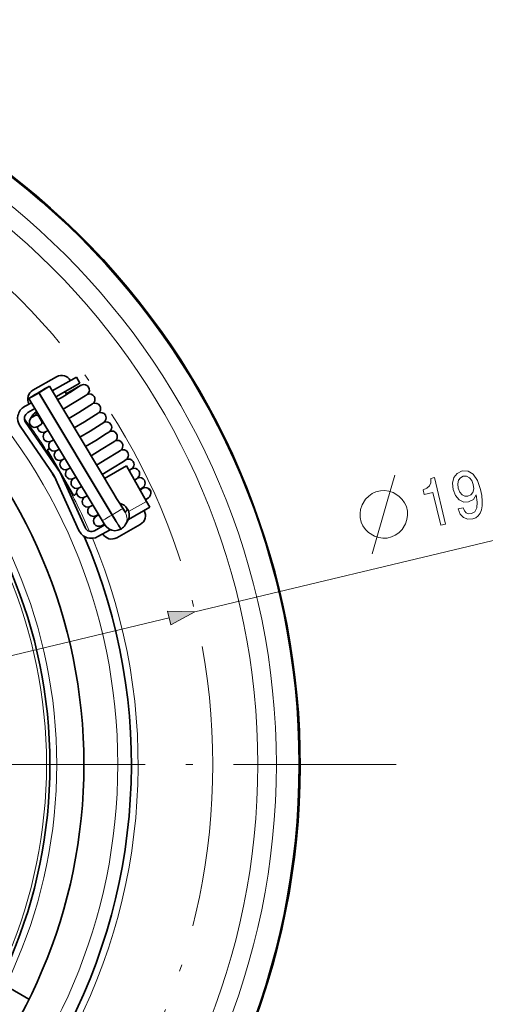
# Model space of a CAD drawing. Extents: x 0 to 354, y 0 to 250.
# Tile 4 of 10: x 118 to 152, y 57 to 130. Entities that reach past the tile are written whole.
import ezdxf

# ---------------------------------------------------------------- set-up
doc = ezdxf.new("R2010")
doc.units = 0
doc.linetypes.add('DASHDOT', pattern=[18.5, 12, -3, 0.5, -3])

msp = doc.modelspace()

# ---------------------------------------------------------------- linework, layer by layer
at = {"color": 7, "lineweight": 35, "ltscale": 0.05}
for p, q in [((120.488548, 103.336578), (118.747505, 102.352318)), ((124.916862, 91.470581), (126.657906, 92.454842))]:
    msp.add_line(p, q, dxfattribs=at)
at = {"color": 7, "lineweight": 35, "ltscale": 0.051571}
msp.add_line((120.163452, 102.291237), (121.959206, 103.306435), dxfattribs=at)
at = {"color": 7, "lineweight": 35, "ltscale": 0.0125}
for p, q in [((121.959206, 103.306435), (122.209213, 102.873405)), ((127.124443, 94.15451), (127.370506, 93.719246))]:
    msp.add_line(p, q, dxfattribs=at)
at = {"color": 7, "lineweight": 35, "ltscale": 4.5e-05}
for p, q in [((119.953789, 102.640411), (119.95285, 102.638893)), ((118.451843, 101.740906), (118.452782, 101.742424))]:
    msp.add_line(p, q, dxfattribs=at)
at = {"color": 7, "lineweight": 13, "ltscale": 0.262465}
for p, q in [((119.95285, 102.638893), (125.347458, 93.632309)), ((119.164886, 102.151253), (124.559502, 93.144669)), ((119.207779, 102.17691), (124.602386, 93.170326))]:
    msp.add_line(p, q, dxfattribs=at)
at = {"color": 7, "lineweight": 13, "ltscale": 0.231219}
msp.add_line((119.953789, 102.640411), (124.706192, 94.706039), dxfattribs=at)
at = {"color": 7, "lineweight": 35, "ltscale": 0.231219}
msp.add_line((119.953934, 102.641014), (124.706329, 94.706642), dxfattribs=at)
at = {"color": 7, "lineweight": 35, "ltscale": 0.05137}
msp.add_line((122.209213, 102.873405), (120.420456, 101.86216), dxfattribs=at)
at = {"color": 7, "lineweight": 35, "ltscale": 0.262465}
msp.add_line((118.451698, 101.740303), (123.846313, 92.733727), dxfattribs=at)
at = {"color": 7, "lineweight": 35, "ltscale": 0.00125}
for p, q in [((119.164886, 102.151253), (119.207779, 102.17691)), ((125.699654, 93.610031), (125.725342, 93.567146))]:
    msp.add_line(p, q, dxfattribs=at)
at = {"color": 7, "lineweight": 35, "ltscale": 0.001249}
for p, q in [((119.240738, 102.230072), (119.197853, 102.204407)), ((125.267677, 92.135605), (125.224792, 92.109947))]:
    msp.add_line(p, q, dxfattribs=at)
at = {"color": 7, "lineweight": 35, "ltscale": 0.006069}
msp.add_line((121.110252, 102.252136), (121.229729, 102.040802), dxfattribs=at)
at = {"color": 7, "lineweight": 35, "ltscale": 0.014779}
msp.add_line((118.123566, 101.138031), (118.638199, 101.42897), dxfattribs=at)
at = {"color": 7, "lineweight": 35, "ltscale": 0.015094}
msp.add_line((118.895203, 100.999893), (118.369629, 100.702774), dxfattribs=at)
at = {"color": 7, "lineweight": 35, "ltscale": 0.008936}
msp.add_line((118.736481, 100.522919), (118.548103, 100.219154), dxfattribs=at)
at = {"color": 7, "lineweight": 13, "ltscale": 0.008936}
msp.add_line((118.870918, 100.65522), (118.682541, 100.351456), dxfattribs=at)
at = {"color": 7, "lineweight": 35, "ltscale": 0.006247}
for p, q in [((118.896965, 100.479736), (118.682541, 100.351456)), ((119.307983, 99.793526), (119.093552, 99.665237))]:
    msp.add_line(p, q, dxfattribs=at)
at = {"color": 7, "lineweight": 13, "ltscale": 0.007475}
msp.add_line((119.054558, 100.733849), (118.896965, 100.479736), dxfattribs=at)
at = {"color": 7, "lineweight": 13, "ltscale": 0.001853}
for p, q in [((119.21032, 100.473785), (119.171265, 100.410812)), ((119.415833, 100.130676), (119.37677, 100.067703))]:
    msp.add_line(p, q, dxfattribs=at)
at = {"color": 7, "lineweight": 35, "ltscale": 0.009999}
msp.add_line((119.37677, 100.067703), (119.171265, 100.410812), dxfattribs=at)
at = {"color": 7, "lineweight": 35, "ltscale": 0.111146}
msp.add_line((117.792816, 99.699295), (120.319, 96.040909), dxfattribs=at)
at = {"color": 7, "lineweight": 35, "ltscale": 0.112282}
msp.add_line((118.204254, 99.983406), (120.756271, 96.287605), dxfattribs=at)
at = {"color": 7, "lineweight": 35, "ltscale": 0.004897}
msp.add_line((119.478439, 100.026146), (119.375198, 99.85968), dxfattribs=at)
at = {"color": 7, "lineweight": 35, "ltscale": 0.0975}
msp.add_line((119.79277, 97.956451), (121.742767, 94.578949), dxfattribs=at)
at = {"color": 7, "lineweight": 35, "ltscale": 0.001976}
msp.add_line((120.267761, 97.133728), (120.199326, 97.094208), dxfattribs=at)
at = {"color": 7, "lineweight": 35, "ltscale": 0.046667}
msp.add_line((125.648048, 96.766068), (124.023064, 95.84742), dxfattribs=at)
at = {"color": 7, "lineweight": 35, "ltscale": 0.075}
msp.add_line((127.124443, 94.15451), (125.648048, 96.766068), dxfattribs=at)
at = {"color": 7, "lineweight": 35, "ltscale": 0.11046}
msp.add_line((122.132736, 92.011925), (120.319, 96.040909), dxfattribs=at)
at = {"color": 7, "lineweight": 35, "ltscale": 0.111597}
msp.add_line((122.588669, 92.217178), (120.756271, 96.287605), dxfattribs=at)
at = {"color": 7, "lineweight": 35, "ltscale": 0.002581}
msp.add_line((121.267761, 95.401672), (121.17836, 95.350052), dxfattribs=at)
at = {"color": 7, "lineweight": 13, "ltscale": 0.004828}
msp.add_line((126.659309, 94.977295), (126.815536, 95.090836), dxfattribs=at)
at = {"color": 7, "lineweight": 35, "ltscale": 0.006225}
msp.add_line((127.054779, 94.277756), (127.256203, 94.424156), dxfattribs=at)
at = {"color": 7, "lineweight": 35, "ltscale": 0.045406}
msp.add_line((125.789444, 92.825424), (127.370506, 93.719246), dxfattribs=at)
at = {"color": 7, "lineweight": 13, "ltscale": 0.038029}
msp.add_line((125.800255, 93.405907), (127.124443, 94.15451), dxfattribs=at)
at = {"color": 7, "lineweight": 35, "ltscale": 0.002091}
msp.add_line((123.594131, 93.154526), (123.520035, 93.115707), dxfattribs=at)
at = {"color": 7, "lineweight": 13, "ltscale": 0.001249}
msp.add_line((124.602386, 93.170326), (124.559502, 93.144669), dxfattribs=at)
at = {"color": 7, "lineweight": 13, "ltscale": 0.006702}
msp.add_line((125.558365, 93.382217), (125.699654, 93.610031), dxfattribs=at)
at = {"color": 7, "lineweight": 13, "ltscale": 0.007819}
msp.add_line((125.560501, 93.301353), (125.725342, 93.567146), dxfattribs=at)
at = {"color": 7, "lineweight": 35, "ltscale": 0.021688}
msp.add_line((123.290665, 91.98716), (124.045868, 92.414093), dxfattribs=at)
at = {"color": 7, "lineweight": 35, "ltscale": 0.007824}
msp.add_line((125.553711, 92.417046), (125.718658, 92.683022), dxfattribs=at)
at = {"color": 7, "lineweight": 35, "ltscale": 0.025977}
msp.add_line((124.441261, 92.063263), (123.536728, 91.551903), dxfattribs=at)
at = {"color": 7, "lineweight": 13}
for p, q in [((130.673889, 86.006302), (155.240402, 91.875504)), ((38.208023, 63.91523), (128.794922, 85.557396))]:
    msp.add_line(p, q, dxfattribs=at)
at = {"color": 7, "linetype": 'DASHDOT', "lineweight": 13}
msp.add_line((145.519974, 74.750755), (21.478657, 74.750755), dxfattribs=at)
at = {"color": 7, "lineweight": 35, "ltscale": 0.047928}
msp.add_line((116.792313, 58.409882), (118.452576, 57.451332), dxfattribs=at)
at = {"color": 7, "lineweight": 35}
for points in [[(121.203705, 102.086838), (122.074936, 102.592026), (122.299728, 102.713127), (122.470993, 102.764885), (122.611435, 102.752548), (122.764923, 102.672379), (122.851791, 102.569923), (122.899902, 102.444496), (122.903862, 102.310249), (122.862442, 102.180557), (122.7491, 102.044495), (122.583977, 101.930298), (121.907227, 101.507568), (120.971901, 100.941757)], [(123.257912, 101.467064), (123.142982, 101.344925), (122.944725, 101.211617), (122.135986, 100.710022), (121.382797, 100.25547)], [(118.736481, 100.522919), (118.853394, 100.646858), (119.033836, 100.768524)], [(123.66893, 100.780846), (123.554001, 100.658707), (123.355743, 100.525398), (122.546997, 100.023811), (121.793816, 99.56926)], [(124.079948, 100.094635), (123.965019, 99.972488), (123.766762, 99.839188), (122.958023, 99.337593), (122.204834, 98.883041)], [(119.870712, 99.371117), (119.675598, 99.268219), (119.504845, 99.224472), (119.346924, 99.24971), (119.210846, 99.33519), (119.143967, 99.418945)], [(124.490967, 99.408417), (124.376038, 99.28627), (124.17778, 99.152969), (123.369034, 98.651375), (122.615852, 98.196823)], [(120.281738, 98.684898), (120.086617, 98.582001), (119.915863, 98.538254), (119.757935, 98.563499), (119.621864, 98.648972), (119.554977, 98.732727)], [(120.692749, 97.998688), (120.497635, 97.895782), (120.326881, 97.852036), (120.168961, 97.877281), (120.032883, 97.962761), (119.966003, 98.046509)], [(124.901985, 98.722198), (124.787056, 98.60006), (124.588799, 98.466751), (123.78006, 97.965164), (123.026871, 97.510605)], [(125.313004, 98.03598), (125.198074, 97.913841), (124.999817, 97.780533), (124.191071, 97.278946), (123.437889, 96.824394)], [(121.103775, 97.312469), (120.908653, 97.209572), (120.7379, 97.165825), (120.579971, 97.191071), (120.443901, 97.276543), (120.377014, 97.360298)], [(125.724022, 97.34977), (125.609093, 97.227623), (125.410835, 97.094322), (124.602097, 96.592728), (123.848907, 96.138176)], [(121.514786, 96.626251), (121.319672, 96.523354), (121.148918, 96.479607), (120.990997, 96.504852), (120.854919, 96.590332), (120.78804, 96.67408)], [(126.13504, 96.663551), (126.019089, 96.540634), (125.842728, 96.421539)], [(121.925812, 95.940033), (121.73069, 95.837135), (121.559937, 95.793396), (121.402008, 95.818634), (121.26593, 95.904114), (121.199051, 95.987869)], [(126.546059, 95.977333), (126.422234, 95.848557), (126.236801, 95.724411)], [(122.336823, 95.253822), (122.141708, 95.150925), (121.970955, 95.107178), (121.813034, 95.132416), (121.676956, 95.217896), (121.610077, 95.301651)], [(126.957077, 95.291122), (126.840332, 95.16761), (126.630913, 95.027351)], [(126.640305, 95.010674), (126.853653, 95.124115), (127.00145, 95.167793), (127.133896, 95.160301), (127.25972, 95.1082), (127.360275, 95.01767), (127.424927, 94.898956), (127.446396, 94.765358), (127.421745, 94.630951), (127.330673, 94.48703), (127.256203, 94.424156)], [(122.747849, 94.567604), (122.552727, 94.464706), (122.381973, 94.420959), (122.224045, 94.446205), (122.087967, 94.531677), (122.021088, 94.615433)], [(125.462433, 93.504669), (124.909683, 94.370232), (124.706329, 94.706642)], [(123.158859, 93.881393), (122.963745, 93.778488), (122.792992, 93.734741), (122.635071, 93.759987), (122.498993, 93.845467), (122.432114, 93.929214)], [(123.569885, 93.195175), (123.374763, 93.09227), (123.20401, 93.048531), (123.046082, 93.073776), (122.910004, 93.159248), (122.843124, 93.243004)], [(124.010864, 92.467987), (123.803665, 92.358337), (123.645927, 92.315163), (123.51207, 92.32766), (123.389816, 92.383629), (123.29335, 92.476364), (123.232727, 92.596039), (123.214767, 92.72097), (123.242279, 92.860886), (123.320259, 92.986359), (123.450623, 93.092026), (123.580643, 93.177467)], [(125.224792, 92.109947), (125.010185, 92.018806), (124.778839, 91.989365), (124.548019, 92.023911), (124.334564, 92.120262), (124.140945, 92.286896), (123.995209, 92.491821), (123.846313, 92.733727)]]:
    msp.add_lwpolyline(points, dxfattribs=at)
at = {"color": 7, "lineweight": 13}
msp.add_lwpolyline([(143.742096, 90.285103), (144.857849, 94.150162), (145.415726, 96.082703)], dxfattribs=at)
for points in [[(148.799194, 92.392914), (149.156281, 92.478226), (148.337128, 95.906952), (148.070282, 95.843201), (148.071136, 95.527107), (147.977905, 95.292244), (147.790207, 95.122955), (147.501343, 95.012466), (147.584564, 94.6642), (148.220276, 94.816071)], [(150.088791, 93.592865), (150.240234, 93.219421), (150.480469, 92.96051), (150.79184, 92.837868), (151.161407, 92.853577), (151.384735, 92.943222), (151.571625, 93.081207), (151.711884, 93.275452), (151.809433, 93.526909), (151.862701, 93.824814), (151.869354, 94.179001), (151.828949, 94.573792), (151.743103, 95.019943), (151.511154, 95.695633), (151.198151, 96.15493), (150.819427, 96.385925), (150.373749, 96.393524), (150.010284, 96.213356), (149.776154, 95.908524), (149.6745, 95.500542), (149.720703, 95.029358), (149.895996, 94.573463), (150.165985, 94.259453), (150.494583, 94.099442), (150.861404, 94.109299), (151.208008, 94.290627), (151.418655, 94.641693), (151.485947, 94.082214), (151.452957, 93.664703), (151.31575, 93.388222), (151.070404, 93.251831), (150.858154, 93.237411), (150.683258, 93.309708), (150.544128, 93.457947), (150.449814, 93.679115)], [(150.100189, 95.125206), (150.066772, 95.438705), (150.119217, 95.705307), (150.255554, 95.898621), (150.466339, 96.006012), (150.710754, 96.00737), (150.923676, 95.897499), (151.089783, 95.688301), (151.205627, 95.394493), (151.236282, 95.07515), (151.181488, 94.818359), (151.034958, 94.63298), (150.807312, 94.526741), (150.579758, 94.524231), (150.377045, 94.626167), (150.213257, 94.825554)], [(144.37085, 94.933441), (144.030426, 94.852112), (143.7603, 94.7276), (143.503723, 94.546349), (143.260712, 94.308365), (143.001617, 93.88662), (142.899185, 93.562271), (142.853485, 93.25148), (142.864517, 92.954239), (142.945847, 92.613815), (143.070358, 92.343689), (143.251617, 92.08712), (143.489594, 91.844101), (143.911346, 91.585007), (144.235687, 91.482574), (144.546478, 91.436874), (144.843719, 91.447914), (145.184143, 91.529243), (145.454269, 91.653755), (145.710846, 91.835007), (145.953857, 92.07299), (146.212952, 92.494736), (146.315384, 92.819084), (146.361084, 93.129883), (146.350037, 93.427116), (146.268707, 93.767532), (146.144196, 94.037666), (145.962952, 94.294235), (145.724976, 94.537254), (145.303223, 94.796341), (144.978882, 94.898781), (144.668091, 94.944481)], [(128.915207, 85.053932), (130.673889, 86.006302), (128.674637, 86.060867)]]:
    msp.add_lwpolyline(points, close=True, dxfattribs=at)
for centre, radius in [((83.499313, 74.750755), 54.922354), ((83.499313, 74.750755), 53.188133), ((83.499313, 74.750755), 51.826994), ((83.499313, 74.750755), 41.5), ((83.499374, 74.74482), 37), ((83.499374, 74.74482), 36.246217)]:
    msp.add_circle(centre, radius, dxfattribs=at)
at = {"color": 7, "lineweight": 35}
for centre, radius in [((83.499313, 74.750755), 54.87059), ((83.499313, 74.750755), 39), ((83.499374, 74.74482), 36.5)]:
    msp.add_circle(centre, radius, dxfattribs=at)
at = {"color": 7, "linetype": 'DASHDOT', "lineweight": 13}
msp.add_circle((83.501472, 74.736313), 48.5, dxfattribs=at)
at = {"color": 7, "lineweight": 35}
for centre, radius, start, end in [((83.499313, 74.750755), 54.932577, 241.352115, 61.352113), ((120.857651, 102.683685), 0.75, 29.480746, 119.480745), ((119.116608, 101.699432), 0.75, 119.480745, 209.480744), ((122.916573, 101.676903), 0.403503, 31.12747, 114.507835), ((122.917656, 101.679459), 0.401076, 328.026717, 30.895404), ((118.6157, 100.267517), 1, 119.480745, 214.625776), ((123.327591, 100.990692), 0.403499, 31.127122, 114.496496), ((123.328674, 100.99324), 0.401076, 328.026717, 30.895404), ((118.6157, 100.267517), 0.5, 119.480745, 214.625776), ((123.738609, 100.304474), 0.403499, 31.127122, 114.496496), ((123.739693, 100.307022), 0.401076, 328.026717, 30.895404), ((119.487679, 99.624802), 0.400646, 174.593337, 210.917652), ((124.149628, 99.618256), 0.403499, 31.127122, 114.496496), ((124.150711, 99.620811), 0.401076, 328.026717, 30.895404), ((119.899132, 98.93866), 0.401076, 148.026769, 210.895399), ((119.923889, 98.920868), 0.431574, 127.859406, 147.763165), ((124.560646, 98.932045), 0.403499, 31.127122, 114.496496), ((124.561729, 98.934593), 0.401076, 328.026717, 30.895404), ((120.16777, 97.306931), 0.75, 104.872924, 120.000003), ((120.31015, 98.252441), 0.401076, 148.026769, 210.895399), ((120.3349, 98.23465), 0.431574, 127.859406, 147.763165), ((124.971664, 98.245827), 0.403499, 31.127122, 114.496496), ((124.972748, 98.248375), 0.401076, 328.026717, 30.895404), ((120.721169, 97.566231), 0.401076, 148.026769, 210.895399), ((120.745926, 97.548439), 0.431574, 127.859406, 147.763165), ((125.382683, 97.559616), 0.403499, 31.127122, 114.496496), ((125.383766, 97.562164), 0.401076, 328.026717, 30.895404), ((121.132187, 96.880013), 0.401076, 148.026769, 210.895399), ((121.156937, 96.862221), 0.431574, 127.859406, 147.763165), ((125.793701, 96.873398), 0.403499, 31.127122, 114.496496), ((126.20472, 96.18718), 0.403499, 31.127122, 114.496496), ((125.794785, 96.875946), 0.401076, 328.026717, 30.895404), ((83.499313, 74.750755), 42.5, 29.59801, 30.608844), ((121.543205, 96.193802), 0.401076, 148.026769, 210.895399), ((121.567963, 96.17601), 0.431574, 127.859406, 147.763165), ((126.615738, 95.500961), 0.403499, 31.127122, 114.496496), ((126.205803, 96.189728), 0.401076, 328.026717, 30.895404), ((121.954224, 95.507584), 0.401076, 148.026769, 210.895399), ((121.978973, 95.489792), 0.431574, 127.859406, 147.763165), ((122.389999, 94.803574), 0.431574, 127.859406, 147.763165), ((126.616821, 95.50351), 0.401076, 328.026771, 30.895404), ((121.367767, 95.22847), 0.75, 299.999998, 322.985391), ((122.365242, 94.821365), 0.401076, 148.026769, 210.895399), ((122.80101, 94.117355), 0.431574, 127.859406, 147.763165), ((125.247276, 97.193802), 2.618113, 302.511329, 305.136301), ((122.77626, 94.135147), 0.401076, 148.026769, 210.895399), ((123.212036, 93.431145), 0.431574, 127.859406, 147.763165), ((123.187279, 93.448936), 0.401076, 148.026769, 210.895399), ((126.288803, 93.107727), 0.75, 299.480747, 29.480746), ((123.044601, 92.422424), 0.5, 204.235951, 299.480747), ((124.831055, 92.865417), 0.850448, 300.890498, 328.18226), ((83.499313, 74.750755), 42.5, 276.111938, 23.303181), ((123.044601, 92.422424), 1, 204.235951, 299.480747), ((124.54776, 92.123466), 0.75, 209.480744, 299.480747)]:
    msp.add_arc(centre, radius, start, end, dxfattribs=at)
at = {"color": 7, "lineweight": 13}
for start, end in [(31.332584, 36.386457), (23.562168, 28.667424), (277.1418, 22.81813)]:
    msp.add_arc((83.499313, 74.750755), 43, start, end, dxfattribs=at)
at = {"color": 7, "lineweight": 35}
for centre, major_axis, ratio, start_param, end_param in [((119.223785, 102.202728), (-0.729202, -0.436768), 0.016388, 1.539021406, 3.109817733), ((119.224731, 102.204247), (-0.729202, -0.436768), 0.016388, 3.141639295, 4.680614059), ((119.224731, 102.204247), (-0.729202, -0.436768), 0.016388, 3.109817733, 3.141639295), ((120.586357, 101.681488), (1.32972, 0.796455), 0.016388, 4.680457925, 6.251410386), ((120.586357, 101.681488), (1.32972, 0.796455), 0.016388, 0.000040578, 1.074779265), ((120.586357, 101.681488), (1.32972, 0.796455), 0.016388, 6.251410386, 6.283225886), ((119.180901, 102.177071), (-0.729202, -0.436768), 0.016388, 6.251410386, 6.283231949), ((119.180901, 102.177071), (-0.729202, -0.436768), 0.016388, 0.000046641, 1.539021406), ((119.181839, 102.178589), (-0.729202, -0.436768), 0.016388, 4.680614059, 6.251410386), ((118.888046, 100.008347), (0.339935, -0.210815), 0.999361, 3.141628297, 5.806899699), ((118.888046, 100.008347), (0.339935, -0.210815), 0.999361, 2.665307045, 3.141628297), ((118.999725, 100.308189), (0.169968, -0.105408), 0.999361, 1.094510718, 2.665307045), ((119.205231, 99.96508), (0.169968, -0.105408), 0.999361, 5.806899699, 6.28322095), ((119.205231, 99.96508), (0.169968, -0.105408), 0.999361, 0.000035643, 1.094510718), ((124.970596, 93.173874), (0.722366, -0.447983), 0.999361, 1.094510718, 1.932545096), ((124.996277, 93.130981), (0.722366, -0.447983), 0.999361, 0.000035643, 1.094510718)]:
    msp.add_ellipse(centre, major_axis=major_axis, ratio=ratio, start_param=start_param, end_param=end_param, dxfattribs=at)
at = {"color": 7, "lineweight": 13}
for centre, major_axis, ratio, start_param, end_param in [((120.586357, 101.681488), (1.715767, 1.027687), 0.016388, 4.687632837, 7.476114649), ((119.076431, 100.312111), (0.339935, -0.210815), 0.999361, 2.665307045, 3.141628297), ((120.586357, 101.681488), (1.715767, 1.027687), 0.016388, 2.691598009, 3.109817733), ((125.125061, 94.08522), (1.715767, 1.027687), 0.016388, 6.101192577, 6.761501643), ((125.133247, 94.090225), (1.672874, 1.001991), 0.016388, 5.844337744, 6.721299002), ((127.021049, 94.747734), (-0.235161, 0.32357), 0.983353, 3.141561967, 6.192874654), ((124.736328, 94.754646), (0.821434, -1.373047), 0.031765, 4.728785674, 6.299582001), ((123.977127, 94.269882), (-0.729202, -0.436768), 0.016388, 3.109817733, 3.141592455), ((125.125061, 94.08522), (1.715767, 1.027687), 0.016388, 2.680714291, 3.602276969), ((125.133247, 94.090225), (1.672874, 1.001991), 0.016388, 2.748160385, 3.534988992), ((124.575516, 93.170486), (-0.729202, -0.436768), 0.016388, 6.283185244, 7.822206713), ((124.583054, 93.18264), (-0.641747, 1.072693), 0.031765, 1.58719302, 3.141554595), ((124.625931, 93.208298), (0.641747, -1.072693), 0.031765, 4.728785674, 6.283147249), ((124.618401, 93.196144), (-0.729202, -0.436768), 0.016388, 1.539021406, 3.109817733), ((125.354996, 93.644463), (0.20536, -0.343262), 0.031765, 4.728785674, 6.299574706), ((124.8293, 92.946045), (0.722366, -0.447983), 0.999361, 1.094510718, 1.321989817), ((124.831444, 92.865189), (0.722366, -0.447983), 0.999361, 6.282963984, 7.377696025)]:
    msp.add_ellipse(centre, major_axis=major_axis, ratio=ratio, start_param=start_param, end_param=end_param, dxfattribs=at)
msp.add_solid([(128.915207, 85.053932), (130.673889, 86.006302), (128.915207, 85.053932), (128.674637, 86.060867)], dxfattribs=at)

doc.saveas('drawing.dxf')
